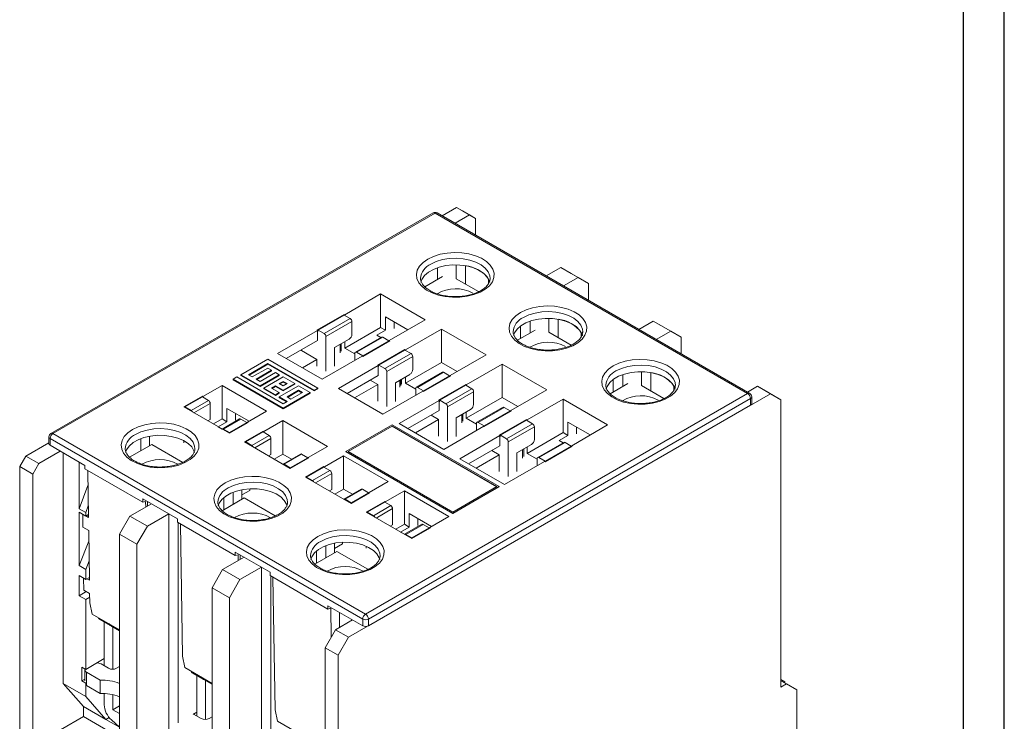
# Model space of a CAD drawing. Header units: millimetres. Extents: x 0 to 594, y 0 to 420.
# Tile 9 of 10: x 474 to 594, y 124 to 210. Entities that reach past the tile are written whole.
import ezdxf

# ---------------------------------------------------------------- set-up
doc = ezdxf.new("R2010")
doc.units = ezdxf.units.MM
doc.layers.add('FORMATO', color=7, linetype='Continuous')

msp = doc.modelspace()

# ---------------------------------------------------------------- linework, layer by layer
at = {"color": 7, "linetype": 'Continuous', "lineweight": 15}
for p, q in [((525.324, 186.041), (527.087, 187.058)), ((528.678, 186.14), (527.087, 187.058)), ((527.087, 187.058), (527.83, 186.63)), ((529.421, 185.711), (527.83, 186.63)), ((524.221, 186.389), (477.549, 159.443)), ((524.471, 186.364), (477.799, 159.418)), ((562.652, 164.318), (524.471, 186.364)), ((562.902, 164.342), (524.721, 186.389)), ((526.915, 185.122), (528.678, 186.14)), ((528.678, 186.14), (529.421, 185.711)), ((529.421, 183.675), (529.421, 185.711)), ((524.766, 179.693), (524.766, 178.253)), ((528.183, 177.694), (528.182, 179.934)), ((539.814, 179.71), (538.051, 178.692)), ((541.936, 178.485), (539.814, 179.71)), ((541.087, 178.975), (539.814, 179.71)), ((525.391, 178.614), (523.219, 177.36)), ((529.787, 176.768), (527.051, 178.348)), ((531.011, 177.796), (531.011, 178.301)), ((540.173, 177.467), (541.936, 178.485)), ((541.087, 178.975), (543.208, 177.75)), ((541.936, 178.485), (543.208, 177.75)), ((543.209, 175.714), (543.208, 177.75)), ((517.823, 176.484), (513.439, 173.953)), ((523.267, 173.34), (517.823, 176.484)), ((517.823, 172.402), (517.823, 176.484)), ((513.368, 173.994), (510.044, 172.075)), ((513.369, 173.911), (510.186, 172.074)), ((514.11, 173.483), (510.928, 171.646)), ((513.342, 173.896), (513.368, 173.994)), ((513.368, 173.994), (513.439, 173.953)), ((514.11, 173.483), (513.369, 173.911)), ((513.439, 173.953), (513.439, 173.871)), ((518.424, 173.688), (521.146, 172.116)), ((518.424, 172.055), (518.424, 173.688)), ((518.883, 170.809), (523.267, 173.34)), ((539.496, 171.162), (539.496, 173.402)), ((510.115, 172.034), (505.236, 169.217)), ((510.044, 172.075), (510.115, 172.034)), ((510.115, 171.808), (510.186, 172.074)), ((510.115, 172.034), (510.115, 170.809)), ((510.186, 172.074), (510.928, 171.646)), ((514.322, 173.116), (511.14, 171.279)), ((513.439, 169.871), (517.823, 172.402)), ((514.322, 171.565), (514.322, 173.116)), ((517.363, 171.442), (518.424, 172.055)), ((518.424, 172.055), (517.823, 172.402)), ((519.485, 173.075), (519.485, 172.259)), ((525.247, 172.197), (520.863, 169.666)), ((530.692, 169.054), (525.247, 172.197)), ((525.247, 168.115), (525.247, 172.197)), ((536.704, 172.081), (534.532, 170.827)), ((534.9, 171.04), (534.9, 172.558)), ((536.079, 173.161), (536.079, 171.721)), ((549.364, 172.159), (551.127, 173.177)), ((553.249, 171.952), (551.127, 173.177)), ((551.127, 173.177), (552.4, 172.443)), ((552.4, 172.443), (554.522, 171.218)), ((506.296, 168.605), (510.115, 170.809)), ((511.14, 171.279), (511.14, 167.033)), ((512.201, 169.932), (513.969, 170.952)), ((517.92, 171.212), (514.738, 169.375)), ((514.888, 169.36), (518.07, 171.197)), ((517.841, 171.166), (517.363, 171.442)), ((518.812, 170.768), (518.07, 171.197)), ((518.883, 170.809), (518.954, 170.768)), ((518.883, 170.728), (518.883, 170.809)), ((541.1, 170.235), (538.364, 171.815)), ((542.324, 171.264), (542.324, 171.769)), ((553.249, 171.952), (551.486, 170.935)), ((554.522, 171.218), (553.249, 171.952)), ((554.522, 169.182), (554.522, 171.218)), ((508.135, 169.585), (508.135, 169.666)), ((510.044, 168.482), (508.135, 169.585)), ((512.201, 167.645), (512.201, 169.932)), ((513.02, 169.503), (513.019, 170.404)), ((513.439, 170.646), (513.439, 169.871)), ((513.439, 169.871), (514.676, 169.156)), ((518.954, 170.768), (515.63, 168.85)), ((518.812, 170.768), (515.63, 168.931)), ((520.792, 169.707), (517.468, 167.788)), ((517.61, 167.788), (520.792, 169.625)), ((518.827, 170.695), (518.812, 170.768)), ((520.766, 169.61), (520.792, 169.707)), ((520.792, 169.707), (520.863, 169.666)), ((521.534, 169.197), (520.792, 169.625)), ((520.863, 169.666), (520.863, 169.584)), ((504.034, 168.523), (500.734, 166.618)), ((510.162, 164.984), (504.034, 168.523)), ((505.236, 169.217), (510.68, 166.073)), ((508.276, 167.461), (510.044, 168.482)), ((510.044, 168.482), (510.044, 167.666)), ((510.68, 166.073), (515.559, 168.89)), ((514.676, 168.38), (514.676, 169.237)), ((514.888, 169.36), (515.63, 168.931)), ((515.559, 168.89), (515.63, 168.85)), ((515.63, 168.931), (515.645, 168.858)), ((521.534, 169.197), (518.352, 167.359)), ((521.747, 168.829), (518.564, 166.992)), ((521.747, 167.278), (521.747, 168.829)), ((526.307, 166.522), (530.692, 169.054)), ((501.674, 166.619), (504.031, 167.98)), ((501.745, 166.578), (504.031, 167.898)), ((504.031, 167.436), (502.145, 166.347)), ((504.031, 167.98), (509.69, 164.712)), ((504.031, 167.98), (504.031, 167.898)), ((504.031, 167.898), (509.69, 164.631)), ((504.502, 167.163), (504.031, 167.436)), ((517.539, 167.747), (512.66, 164.93)), ((517.468, 167.788), (517.539, 167.747)), ((517.539, 167.524), (517.61, 167.788)), ((517.539, 167.747), (517.539, 166.522)), ((517.61, 167.788), (518.352, 167.359)), ((520.863, 165.584), (525.247, 168.115)), ((527.156, 167.013), (525.247, 168.115)), ((532.671, 167.91), (528.287, 165.379)), ((538.116, 164.767), (532.671, 167.91)), ((532.671, 163.828), (532.671, 167.91)), ((500.262, 166.345), (499.791, 166.073)), ((499.791, 166.073), (499.791, 165.992)), ((499.791, 166.073), (505.919, 162.535)), ((499.791, 165.992), (505.919, 162.453)), ((505.919, 163.079), (500.262, 166.345)), ((500.734, 166.618), (503.088, 165.258)), ((500.734, 166.618), (500.734, 166.536)), ((500.734, 166.536), (503.088, 165.176)), ((502.145, 166.347), (501.674, 166.619)), ((502.617, 166.075), (504.502, 167.163)), ((503.088, 165.802), (502.617, 166.075)), ((502.687, 166.034), (504.502, 167.082)), ((504.974, 166.891), (503.088, 165.802)), ((503.088, 165.258), (505.445, 166.619)), ((503.088, 165.176), (505.445, 166.537)), ((505.917, 166.347), (503.559, 164.986)), ((504.502, 167.163), (504.502, 167.082)), ((505.445, 166.619), (504.974, 166.891)), ((505.445, 166.619), (505.445, 166.537)), ((507.331, 165.53), (505.917, 166.347)), ((513.72, 164.318), (517.539, 166.522)), ((518.564, 166.992), (518.565, 162.746)), ((519.625, 165.645), (521.393, 166.665)), ((520.302, 165.298), (520.302, 166.036)), ((520.384, 165.452), (520.355, 166.066)), ((520.863, 166.359), (520.863, 165.584)), ((525.344, 166.925), (522.162, 165.088)), ((522.312, 165.073), (525.494, 166.91)), ((526.378, 166.482), (523.054, 164.563)), ((526.236, 166.482), (523.054, 164.644)), ((526.236, 166.482), (525.494, 166.91)), ((526.251, 166.408), (526.236, 166.482)), ((526.307, 166.522), (526.378, 166.482)), ((526.307, 166.441), (526.307, 166.522)), ((546.213, 164.507), (546.213, 166.026)), ((547.392, 166.629), (547.392, 165.188)), ((550.809, 164.63), (550.809, 166.869)), ((498.447, 165.298), (496.114, 163.95)), ((503.892, 162.154), (498.447, 165.298)), ((498.447, 161.215), (498.447, 165.298)), ((503.088, 165.258), (503.088, 165.176)), ((503.559, 164.986), (503.559, 164.904)), ((503.559, 164.986), (504.974, 164.169)), ((503.559, 164.904), (504.974, 164.088)), ((504.502, 164.986), (504.974, 165.258)), ((505.445, 164.442), (504.502, 164.986)), ((504.573, 164.945), (504.974, 165.176)), ((504.974, 165.258), (505.916, 164.714)), ((504.974, 165.258), (504.974, 165.176)), ((504.974, 165.176), (505.916, 164.632)), ((505.917, 165.802), (505.445, 165.53)), ((505.445, 165.53), (505.916, 165.258)), ((507.805, 165.257), (505.447, 163.896)), ((505.917, 165.721), (505.516, 165.489)), ((505.916, 165.258), (506.388, 165.53)), ((505.916, 164.714), (507.331, 165.53)), ((505.916, 164.632), (507.331, 165.449)), ((506.388, 165.53), (505.917, 165.802)), ((505.917, 165.802), (505.917, 165.721)), ((506.317, 165.489), (505.917, 165.721)), ((507.331, 165.53), (507.331, 165.449)), ((509.219, 164.44), (507.805, 165.257)), ((509.69, 164.712), (510.162, 164.984)), ((509.69, 164.631), (510.162, 164.903)), ((510.162, 164.984), (510.162, 164.903)), ((512.66, 164.93), (518.104, 161.786)), ((514.64, 163.787), (517.469, 165.42)), ((517.469, 165.42), (516.549, 165.951)), ((517.469, 163.379), (517.469, 165.42)), ((519.625, 163.359), (519.625, 165.645)), ((520.863, 165.584), (522.1, 164.87)), ((522.1, 164.093), (522.1, 164.951)), ((522.312, 165.073), (523.054, 164.644)), ((528.216, 165.42), (524.893, 163.501)), ((525.034, 163.501), (528.216, 165.338)), ((528.959, 164.91), (525.777, 163.072)), ((528.216, 165.42), (528.19, 165.323)), ((528.287, 165.379), (528.216, 165.42)), ((528.959, 164.91), (528.216, 165.338)), ((528.287, 165.379), (528.287, 165.298)), ((533.731, 162.236), (538.116, 164.767)), ((548.017, 165.549), (545.845, 164.295)), ((552.414, 163.703), (549.677, 165.283)), ((553.637, 164.731), (553.637, 165.236)), ((562.622, 164.504), (563.855, 165.216)), ((565.446, 164.297), (563.855, 165.216)), ((563.855, 165.216), (565.128, 164.481)), ((496.043, 163.991), (493.78, 162.685)), ((496.042, 163.91), (493.92, 162.685)), ((496.017, 163.896), (496.043, 163.991)), ((496.785, 163.481), (496.042, 163.91)), ((496.043, 163.991), (496.114, 163.95)), ((496.114, 163.95), (496.114, 163.869)), ((504.974, 164.169), (505.445, 164.442)), ((504.974, 164.088), (505.445, 164.36)), ((504.974, 164.169), (504.974, 164.088)), ((505.445, 164.442), (505.445, 164.36)), ((505.447, 163.896), (506.39, 163.351)), ((505.447, 163.896), (505.447, 163.814)), ((505.447, 163.814), (506.319, 163.311)), ((505.916, 164.714), (505.916, 164.632)), ((505.919, 162.535), (509.219, 164.44)), ((505.919, 162.453), (509.219, 164.358)), ((507.804, 164.712), (506.39, 163.896)), ((506.39, 163.896), (506.862, 163.624)), ((507.804, 164.631), (506.461, 163.855)), ((506.862, 163.624), (508.276, 164.44)), ((508.276, 164.44), (507.804, 164.712)), ((507.804, 164.712), (507.804, 164.631)), ((508.205, 164.399), (507.804, 164.631)), ((509.219, 164.44), (509.219, 164.358)), ((509.69, 164.712), (509.69, 164.631)), ((565.446, 164.297), (513.895, 134.534)), ((515.981, 137.372), (562.652, 164.318)), ((563.006, 163.705), (516.334, 136.759)), ((518.104, 161.786), (522.984, 164.603)), ((522.984, 164.603), (523.054, 164.563)), ((523.054, 164.644), (523.069, 164.571)), ((529.171, 164.542), (525.989, 162.705)), ((528.287, 161.297), (532.671, 163.828)), ((529.171, 162.991), (529.171, 164.542)), ((534.581, 162.726), (532.671, 163.828)), ((540.096, 163.624), (535.711, 161.092)), ((545.54, 160.48), (540.096, 163.624)), ((540.096, 159.541), (540.096, 163.624)), ((563.006, 162.889), (563.006, 163.705)), ((563.152, 163.093), (563.152, 163.909)), ((565.128, 164.481), (566.718, 163.563)), ((566.718, 163.563), (565.446, 164.297)), ((493.78, 162.685), (499.366, 159.459)), ((493.901, 162.614), (493.92, 162.685)), ((493.92, 162.685), (494.664, 162.256)), ((496.785, 163.481), (494.664, 162.256)), ((496.997, 163.113), (496.997, 161.154)), ((499.048, 162.501), (501.77, 160.929)), ((499.048, 160.868), (499.048, 162.501)), ((506.39, 163.351), (505.919, 163.079)), ((505.919, 162.535), (505.919, 162.453)), ((516.334, 135.943), (563.006, 162.889)), ((524.963, 163.46), (520.084, 160.643)), ((524.963, 163.46), (524.893, 163.501)), ((524.963, 163.235), (525.034, 163.501)), ((524.963, 163.46), (524.963, 162.236)), ((525.034, 163.501), (525.777, 163.072)), ((525.989, 162.705), (525.989, 158.459)), ((527.049, 161.358), (528.817, 162.379)), ((532.768, 162.638), (529.586, 160.801)), ((529.736, 160.786), (532.918, 162.623)), ((533.661, 162.195), (532.918, 162.623)), ((566.718, 163.563), (566.72, 128.454)), ((497.386, 160.602), (498.447, 161.215)), ((499.048, 160.868), (498.447, 161.215)), ((500.595, 161.209), (498.473, 159.984)), ((498.623, 159.97), (500.745, 161.194)), ((500.109, 161.889), (500.109, 161.072)), ((501.487, 160.766), (500.745, 161.194)), ((501.558, 160.807), (503.892, 162.154)), ((521.145, 160.031), (524.963, 162.236)), ((524.893, 161.133), (523.974, 161.664)), ((527.05, 159.072), (527.049, 161.358)), ((527.868, 160.929), (527.868, 161.83)), ((528.287, 162.072), (528.287, 161.297)), ((528.287, 161.297), (529.524, 160.583)), ((533.802, 162.195), (530.479, 160.276)), ((533.661, 162.195), (530.479, 160.357)), ((533.676, 162.122), (533.661, 162.195)), ((533.802, 162.195), (533.731, 162.236)), ((533.731, 162.154), (533.731, 162.236)), ((496.714, 160.99), (496.997, 161.154)), ((497.988, 160.256), (499.048, 160.868)), ((498.466, 159.98), (497.988, 160.256)), ((498.623, 159.97), (499.366, 159.541)), ((501.629, 160.766), (499.366, 159.459)), ((501.487, 160.766), (499.366, 159.541)), ((501.502, 160.693), (501.487, 160.766)), ((501.558, 160.807), (501.629, 160.766)), ((501.558, 160.725), (501.558, 160.807)), ((505.871, 161.011), (503.538, 159.663)), ((511.316, 157.867), (505.871, 161.011)), ((505.871, 156.928), (505.871, 161.011)), ((519.236, 160.496), (513.578, 157.23)), ((519.236, 160.333), (513.861, 157.23)), ((519.236, 160.317), (513.875, 157.222)), ((532.316, 152.943), (519.236, 160.496)), ((532.033, 152.943), (519.236, 160.333)), ((519.236, 160.333), (519.236, 160.317)), ((532.019, 152.935), (519.236, 160.317)), ((520.084, 160.643), (525.529, 157.5)), ((522.064, 159.5), (524.893, 161.133)), ((524.893, 159.092), (524.893, 161.133)), ((525.529, 157.5), (530.408, 160.317)), ((529.524, 159.806), (529.524, 160.664)), ((529.736, 160.786), (530.479, 160.357)), ((530.479, 160.276), (530.408, 160.317)), ((530.479, 160.357), (530.493, 160.284)), ((535.64, 161.133), (532.317, 159.214)), ((532.458, 159.214), (535.64, 161.052)), ((536.383, 160.623), (533.201, 158.786)), ((536.595, 160.255), (533.413, 158.418)), ((535.64, 161.133), (535.615, 161.037)), ((536.383, 160.623), (535.64, 161.052)), ((535.711, 161.092), (535.64, 161.133)), ((535.711, 161.092), (535.711, 161.011)), ((536.595, 158.704), (536.595, 160.255)), ((540.697, 160.827), (543.419, 159.255)), ((540.697, 159.194), (540.697, 160.827)), ((541.156, 157.949), (545.54, 160.48)), ((541.757, 160.215), (541.757, 159.398)), ((477.299, 159.01), (477.299, 158.194)), ((515.627, 136.759), (477.445, 158.806)), ((477.445, 158.806), (477.445, 157.99)), ((477.799, 159.418), (515.981, 137.372)), ((488.512, 157.322), (488.512, 158.802)), ((489.573, 157.934), (489.573, 159.1)), ((499.366, 159.541), (499.381, 159.468)), ((503.467, 159.704), (501.204, 158.398)), ((501.346, 158.398), (503.467, 159.623)), ((504.209, 159.194), (502.088, 157.969)), ((503.441, 159.608), (503.467, 159.704)), ((503.467, 159.704), (503.538, 159.663)), ((504.209, 159.194), (503.467, 159.623)), ((503.538, 159.663), (503.538, 159.582)), ((504.422, 158.826), (504.422, 156.867)), ((532.388, 159.173), (527.508, 156.356)), ((532.388, 159.173), (532.317, 159.214)), ((532.388, 158.95), (532.458, 159.214)), ((532.388, 159.173), (532.388, 157.949)), ((532.458, 159.214), (533.201, 158.786)), ((535.711, 157.01), (540.096, 159.541)), ((539.636, 158.582), (540.697, 159.194)), ((540.697, 159.194), (540.096, 159.541)), ((474.476, 156.683), (477.299, 158.313)), ((477.445, 157.99), (481.688, 155.54)), ((489.854, 158.097), (487.155, 156.538)), ((493.644, 155.909), (489.854, 158.097)), ((493.78, 158.559), (493.78, 158.276)), ((501.204, 158.398), (506.79, 155.172)), ((501.327, 158.327), (501.346, 158.398)), ((501.346, 158.398), (502.088, 157.969)), ((508.982, 156.52), (511.316, 157.867)), ((528.569, 155.744), (532.388, 157.949)), ((533.413, 158.418), (533.413, 154.173)), ((534.474, 157.071), (536.242, 158.092)), ((535.711, 157.786), (535.711, 157.01)), ((540.193, 158.351), (537.01, 156.514)), ((537.16, 156.499), (540.343, 158.336)), ((537.902, 156.071), (541.084, 157.908)), ((541.226, 157.908), (537.903, 155.989)), ((540.114, 158.306), (539.636, 158.582)), ((541.084, 157.908), (540.343, 158.336)), ((541.099, 157.834), (541.084, 157.908)), ((541.226, 157.908), (541.156, 157.949)), ((541.156, 157.867), (541.156, 157.949)), ((473.733, 155.397), (474.476, 156.683)), ((474.476, 156.683), (476.066, 155.765)), ((476.066, 155.765), (478.683, 157.275)), ((479.038, 128.903), (479.036, 157.071)), ((504.138, 156.703), (504.422, 156.867)), ((504.81, 156.316), (505.871, 156.928)), ((506.95, 156.305), (505.871, 156.928)), ((508.019, 156.922), (505.898, 155.698)), ((506.048, 155.683), (508.169, 156.908)), ((509.053, 156.479), (506.79, 155.172)), ((508.911, 156.479), (506.79, 155.254)), ((508.911, 156.479), (508.169, 156.908)), ((508.926, 156.406), (508.911, 156.479)), ((508.982, 156.52), (509.053, 156.479)), ((508.982, 156.438), (508.982, 156.52)), ((513.296, 156.724), (510.962, 155.377)), ((518.74, 153.58), (513.296, 156.724)), ((513.296, 152.641), (513.296, 156.724)), ((513.578, 157.23), (513.578, 157.214)), ((513.578, 157.23), (526.659, 149.677)), ((513.578, 157.214), (526.659, 149.661)), ((513.861, 157.23), (526.659, 149.84)), ((527.508, 156.356), (532.953, 153.213)), ((529.488, 155.213), (532.317, 156.847)), ((532.317, 156.847), (531.398, 157.377)), ((532.317, 154.805), (532.317, 156.847)), ((534.474, 154.785), (534.474, 157.071)), ((535.292, 156.643), (535.292, 157.544)), ((535.711, 157.01), (536.948, 156.296)), ((536.948, 155.52), (536.948, 156.377)), ((537.16, 156.499), (537.902, 156.071)), ((473.733, 155.397), (475.324, 154.479)), ((473.735, 119.676), (473.733, 155.397)), ((475.324, 154.479), (476.066, 155.765)), ((480.981, 155.948), (480.981, 150.233)), ((481.688, 155.54), (481.688, 155.132)), ((506.048, 155.683), (506.79, 155.254)), ((506.79, 155.254), (506.805, 155.181)), ((510.891, 155.417), (508.628, 154.111)), ((508.768, 154.112), (510.889, 155.337)), ((510.891, 155.417), (510.866, 155.323)), ((511.634, 154.907), (510.889, 155.337)), ((510.962, 155.377), (510.891, 155.417)), ((510.962, 155.377), (510.962, 155.295)), ((532.953, 153.213), (537.832, 156.03)), ((537.903, 155.989), (537.832, 156.03)), ((537.902, 156.071), (537.917, 155.997)), ((475.324, 154.479), (475.326, 121.289)), ((488.759, 151.049), (481.688, 155.132)), ((482.046, 154.925), (482.134, 149.184)), ((508.628, 154.111), (514.214, 150.886)), ((508.749, 154.041), (508.768, 154.112)), ((508.768, 154.112), (509.512, 153.682)), ((511.634, 154.907), (509.512, 153.682)), ((511.846, 154.54), (511.846, 152.58)), ((480.981, 150.233), (482.074, 153.073)), ((516.406, 152.233), (518.74, 153.58)), ((526.659, 149.84), (532.033, 152.943)), ((526.659, 149.677), (532.316, 152.943)), ((526.659, 149.661), (532.316, 152.927)), ((532.316, 152.943), (532.316, 152.927)), ((501.168, 151.564), (498.468, 150.006)), ((498.658, 150.116), (498.658, 151.595)), ((499.825, 150.789), (499.825, 152.27)), ((500.886, 151.402), (500.886, 152.567)), ((501.841, 152.478), (500.886, 151.927)), ((504.957, 149.377), (501.168, 151.564)), ((501.841, 152.478), (501.841, 152.678)), ((511.563, 152.417), (511.846, 152.58)), ((512.234, 152.029), (513.296, 152.641)), ((514.375, 152.019), (513.296, 152.641)), ((515.443, 152.636), (513.322, 151.411)), ((513.472, 151.396), (515.593, 152.621)), ((516.477, 152.192), (514.214, 150.886)), ((516.336, 152.192), (514.214, 150.967)), ((516.336, 152.192), (515.593, 152.621)), ((516.351, 152.119), (516.336, 152.192)), ((516.477, 152.192), (516.406, 152.233)), ((516.406, 152.151), (516.406, 152.233)), ((520.72, 152.437), (518.386, 151.09)), ((526.164, 149.293), (520.72, 152.437)), ((520.72, 148.355), (520.72, 152.437)), ((481.794, 149.763), (482.112, 150.59)), ((489.819, 150.845), (487.203, 149.334)), ((488.759, 151.457), (493.001, 149.008)), ((488.759, 151.049), (488.759, 151.457)), ((489.112, 151.144), (488.759, 151.049)), ((489.123, 150.443), (489.112, 151.144)), ((489.36, 150.58), (489.36, 151.11)), ((513.472, 151.396), (514.214, 150.967)), ((514.214, 150.967), (514.229, 150.894)), ((518.315, 151.131), (516.053, 149.824)), ((516.194, 149.824), (518.315, 151.049)), ((519.058, 150.62), (516.936, 149.395)), ((518.315, 151.131), (518.29, 151.034)), ((518.386, 151.09), (518.315, 151.131)), ((519.058, 150.62), (518.315, 151.049)), ((518.386, 151.09), (518.386, 151.008)), ((480.981, 150.233), (481.794, 149.763)), ((480.981, 149.825), (481.794, 149.355)), ((480.981, 149.825), (480.981, 143.293)), ((481.427, 149.567), (481.452, 147.973)), ((481.794, 149.763), (481.794, 149.355)), ((482.128, 149.548), (481.794, 149.355)), ((482.134, 149.184), (481.816, 149.368)), ((487.203, 149.334), (485.93, 147.13)), ((487.203, 149.334), (489.324, 148.109)), ((489.324, 148.109), (491.94, 149.62)), ((491.942, 116.798), (491.94, 149.62)), ((516.053, 149.824), (521.638, 146.599)), ((516.175, 149.753), (516.194, 149.824)), ((516.194, 149.824), (516.936, 149.395)), ((519.27, 150.253), (519.27, 148.293)), ((521.321, 149.641), (524.043, 148.069)), ((521.321, 148.008), (521.321, 149.641)), ((523.831, 147.946), (526.164, 149.293)), ((526.659, 149.677), (526.659, 149.661)), ((481.452, 147.973), (482.159, 147.565)), ((488.051, 145.905), (489.324, 148.109)), ((493.001, 149.008), (493.001, 148.599)), ((500.072, 144.517), (493.001, 148.599)), ((493.107, 148.538), (493.108, 124.085)), ((493.359, 148.393), (493.607, 132.211)), ((518.987, 148.13), (519.27, 148.293)), ((519.659, 147.742), (520.72, 148.355)), ((520.26, 147.395), (521.321, 148.008)), ((521.321, 148.008), (520.72, 148.355)), ((522.867, 148.349), (520.746, 147.124)), ((520.896, 147.109), (523.017, 148.334)), ((522.382, 149.028), (522.382, 148.212)), ((523.761, 147.905), (523.017, 148.334)), ((523.901, 147.905), (523.831, 147.946)), ((523.831, 147.864), (523.831, 147.946)), ((482.159, 147.565), (482.252, 141.495)), ((485.932, 105.939), (485.93, 147.13)), ((488.051, 145.905), (485.93, 147.13)), ((520.738, 147.119), (520.26, 147.395)), ((520.896, 147.109), (521.64, 146.68)), ((523.901, 147.905), (521.638, 146.599)), ((521.64, 146.68), (523.761, 147.905)), ((523.776, 147.833), (523.761, 147.905)), ((480.981, 143.293), (482.178, 146.287)), ((488.053, 104.714), (488.051, 145.905)), ((511.138, 144.257), (511.138, 145.738)), ((512.199, 144.869), (512.199, 146.035)), ((512.199, 145.395), (513.154, 145.946)), ((513.154, 145.946), (513.154, 146.146)), ((516.053, 145.665), (516.053, 145.415)), ((521.64, 146.68), (521.654, 146.608)), ((500.072, 144.925), (504.314, 142.475)), ((500.072, 144.517), (500.072, 144.925)), ((500.425, 144.611), (500.072, 144.517)), ((500.436, 143.911), (500.425, 144.611)), ((500.673, 144.047), (500.673, 144.578)), ((512.481, 145.032), (509.781, 143.473)), ((509.972, 143.583), (509.972, 145.062)), ((516.27, 142.844), (512.481, 145.032)), ((480.981, 143.293), (481.795, 142.823)), ((481.795, 142.823), (482.215, 143.876)), ((498.516, 142.802), (501.132, 144.313)), ((480.982, 142.068), (481.795, 141.599)), ((480.982, 142.068), (480.982, 139.619)), ((481.795, 142.823), (481.795, 141.599)), ((497.243, 140.597), (498.516, 142.802)), ((498.516, 142.802), (500.637, 141.577)), ((503.253, 143.088), (500.637, 141.577)), ((503.255, 101.785), (503.253, 143.088)), ((504.314, 142.475), (504.314, 142.067)), ((511.385, 137.984), (504.314, 142.067)), ((504.421, 117.552), (504.42, 142.006)), ((481.547, 141.742), (481.569, 140.285)), ((482.246, 141.859), (481.795, 141.599)), ((482.252, 141.495), (481.933, 141.679)), ((500.637, 141.577), (499.364, 139.373)), ((504.672, 141.86), (504.92, 125.679)), ((480.982, 139.619), (481.852, 140.121)), ((480.982, 139.619), (481.795, 139.149)), ((481.569, 140.285), (482.276, 139.876)), ((482.276, 139.876), (482.294, 138.743)), ((497.245, 99.406), (497.243, 140.597)), ((499.364, 139.373), (497.243, 140.597)), ((481.795, 139.149), (482.283, 139.431)), ((481.795, 139.149), (481.795, 130.617)), ((482.294, 138.743), (482.596, 137.365)), ((499.366, 98.181), (499.364, 139.373)), ((511.385, 138.393), (515.627, 135.943)), ((511.385, 137.984), (511.385, 138.393)), ((485.931, 135.44), (482.596, 137.365)), ((511.738, 138.079), (511.385, 137.984)), ((511.792, 134.567), (511.738, 138.079)), ((512.799, 137.576), (512.799, 135.739)), ((483.557, 136.692), (484.818, 135.964)), ((484.057, 136.403), (484.057, 131.052)), ((484.786, 135.989), (484.616, 136.206)), ((512.304, 135.453), (514.39, 136.657)), ((515.627, 135.943), (515.627, 136.759)), ((516.334, 136.759), (516.334, 135.943)), ((484.944, 135.891), (485.931, 135.321)), ((485.117, 135.791), (485.118, 130.63)), ((511.031, 133.249), (512.304, 135.453)), ((512.304, 135.453), (513.895, 134.534)), ((513.895, 134.534), (512.622, 132.33)), ((512.622, 132.33), (511.031, 133.249)), ((511.032, 100.426), (511.031, 133.249)), ((512.624, 97.222), (512.622, 132.33)), ((484.057, 131.923), (481.795, 130.617)), ((483.665, 131.278), (484.584, 130.748)), ((493.607, 132.211), (493.91, 130.833)), ((481.795, 130.617), (481.336, 130.883)), ((481.336, 130.883), (481.336, 129.209)), ((481.692, 130.544), (481.692, 129.206)), ((481.897, 130.258), (483.555, 129.3)), ((481.897, 130.258), (481.897, 128.625)), ((485.931, 130.954), (485.574, 130.748)), ((497.244, 128.908), (493.91, 130.833)), ((494.87, 130.159), (496.131, 129.431)), ((481.512, 126.085), (479.038, 128.903)), ((479.038, 128.903), (481.795, 127.31)), ((481.692, 129.414), (481.336, 129.209)), ((481.336, 129.209), (481.795, 128.943)), ((481.795, 128.943), (481.831, 128.964)), ((481.795, 128.943), (481.795, 127.31)), ((483.555, 127.667), (483.555, 129.3)), ((495.37, 129.871), (495.37, 124.908)), ((496.099, 129.456), (495.94, 129.661)), ((496.257, 129.359), (497.244, 128.789)), ((496.43, 129.258), (496.431, 124.486)), ((567.202, 129.1), (566.72, 129.378)), ((567.392, 128.842), (566.72, 129.23)), ((567.604, 128.72), (566.72, 129.23)), ((566.72, 128.454), (567.392, 128.842)), ((567.074, 129.026), (567.202, 129.1)), ((567.202, 129.1), (567.183, 128.963)), ((568.665, 128.107), (567.392, 128.842)), ((567.604, 128.72), (568.665, 128.107)), ((481.831, 128.669), (481.897, 128.625)), ((481.897, 128.625), (483.555, 127.667)), ((484.057, 127.657), (484.057, 126.298)), ((485.118, 127.51), (485.118, 125.686)), ((568.666, 109.818), (568.665, 128.107)), ((484.27, 124.493), (481.795, 127.31)), ((481.512, 124.861), (481.512, 126.085)), ((481.512, 126.085), (484.27, 124.493)), ((485.118, 125.686), (485.931, 126.155)), ((485.118, 125.686), (485.931, 125.216)), ((494.902, 125.172), (494.978, 125.134)), ((495.37, 125.391), (494.951, 125.149)), ((494.978, 125.134), (495.897, 124.604)), ((504.92, 125.679), (505.223, 124.301)), ((475.326, 121.289), (481.512, 124.861)), ((485.931, 122.309), (481.512, 124.861)), ((484.27, 124.493), (484.676, 124.728)), ((485.931, 123.534), (484.27, 124.493)), ((484.948, 124.443), (485.931, 123.572)), ((497.244, 124.81), (496.887, 124.604)), ((511.032, 120.946), (505.223, 124.301))]:
    msp.add_line(p, q, dxfattribs=at)
at = {"color": 8, "linetype": 'Continuous', "lineweight": 15}
for p, q in [((527.051, 178.348), (527.051, 180.04)), ((538.364, 171.815), (538.364, 173.507)), ((512.873, 170.32), (512.873, 169.299)), ((549.677, 165.283), (549.677, 166.975)), ((520.156, 165.951), (520.156, 165.094)), ((496.997, 163.113), (495.017, 161.97)), ((527.721, 161.746), (527.722, 160.725)), ((504.422, 158.826), (502.442, 157.683)), ((535.146, 157.459), (535.146, 156.438)), ((511.846, 154.54), (509.866, 153.396)), ((519.27, 150.253), (517.29, 149.11))]:
    msp.add_line(p, q, dxfattribs=at)
at = {"color": 7, "linetype": 'Continuous', "lineweight": 15, "flags": 128}
for points in [[(523.586, 180.751), (524.283, 181.083), (525.075, 181.332), (525.935, 181.491), (526.832, 181.553), (527.733, 181.516), (528.605, 181.381), (529.417, 181.153), (530.14, 180.841), (530.747, 180.455), (531.217, 180.01), (531.533, 179.521), (531.683, 179.007), (531.661, 178.486), (531.469, 177.976), (531.114, 177.497), (530.607, 177.065), (529.969, 176.696), (529.221, 176.404), (528.391, 176.199), (527.508, 176.088), (526.606, 176.076), (525.715, 176.162), (524.869, 176.344), (524.098, 176.616), (523.43, 176.966), (522.889, 177.384), (522.494, 177.853), (522.26, 178.357), (522.196, 178.877), (522.303, 179.394), (522.578, 179.891), (523.011, 180.349), (523.586, 180.751)], [(531.155, 177.92), (531.085, 178.141), (530.807, 178.611), (530.371, 179.039), (529.794, 179.407), (529.101, 179.701), (528.32, 179.909), (527.482, 180.021), (526.622, 180.033), (525.776, 179.946), (524.977, 179.762), (524.259, 179.488), (523.651, 179.137), (523.178, 178.723), (522.859, 178.262), (522.737, 177.932)], [(534.899, 174.218), (535.596, 174.55), (536.388, 174.8), (537.248, 174.959), (538.145, 175.021), (539.046, 174.984), (539.918, 174.849), (540.73, 174.621), (541.453, 174.308), (542.061, 173.923), (542.531, 173.477), (542.846, 172.989), (542.996, 172.475), (542.974, 171.953), (542.782, 171.444), (542.427, 170.965), (541.921, 170.533), (541.282, 170.164), (540.534, 169.872), (539.704, 169.667), (538.822, 169.556), (537.919, 169.543), (537.028, 169.63), (536.182, 169.812), (535.411, 170.083), (534.743, 170.434), (534.202, 170.852), (533.807, 171.321), (533.574, 171.824), (533.509, 172.344), (533.616, 172.862), (533.891, 173.359), (534.324, 173.816), (534.899, 174.218)], [(542.468, 171.388), (542.398, 171.609), (542.12, 172.079), (541.684, 172.507), (541.107, 172.875), (540.414, 173.169), (539.633, 173.376), (538.795, 173.488), (537.935, 173.501), (537.089, 173.413), (536.29, 173.229), (535.572, 172.956), (534.964, 172.605), (534.491, 172.19), (534.172, 171.729), (534.05, 171.4)], [(546.212, 167.686), (546.909, 168.018), (547.701, 168.268), (548.562, 168.427), (549.458, 168.488), (550.359, 168.451), (551.231, 168.316), (552.043, 168.088), (552.766, 167.776), (553.374, 167.39), (553.844, 166.945), (554.159, 166.456), (554.309, 165.942), (554.287, 165.421), (554.095, 164.912), (553.74, 164.432), (553.234, 164), (552.595, 163.632), (551.847, 163.34), (551.017, 163.134), (550.135, 163.023), (549.232, 163.011), (548.341, 163.098), (547.495, 163.28), (546.724, 163.551), (546.056, 163.902), (545.515, 164.319), (545.12, 164.788), (544.887, 165.292), (544.822, 165.812), (544.93, 166.33), (545.205, 166.826), (545.637, 167.284), (546.212, 167.686)], [(553.782, 164.856), (553.711, 165.077), (553.433, 165.546), (552.997, 165.974), (552.42, 166.343), (551.727, 166.637), (550.946, 166.844), (550.108, 166.956), (549.249, 166.969), (548.402, 166.881), (547.603, 166.697), (546.885, 166.424), (546.277, 166.073), (545.804, 165.658), (545.485, 165.197), (545.363, 164.868)], [(487.522, 159.929), (488.218, 160.261), (489.011, 160.511), (489.871, 160.669), (490.768, 160.731), (491.668, 160.694), (492.541, 160.559), (493.353, 160.331), (494.076, 160.019), (494.683, 159.633), (495.153, 159.188), (495.469, 158.699), (495.618, 158.185), (495.597, 157.664), (495.405, 157.154), (495.049, 156.675), (494.543, 156.243), (493.904, 155.875), (493.157, 155.582), (492.326, 155.377), (491.444, 155.266), (490.541, 155.254), (489.651, 155.34), (488.805, 155.523), (488.034, 155.794), (487.365, 156.145), (486.824, 156.562), (486.43, 157.031), (486.196, 157.535), (486.132, 158.055), (486.239, 158.572), (486.514, 159.069), (486.947, 159.527), (487.522, 159.929)], [(495.091, 157.099), (495.02, 157.319), (494.742, 157.789), (494.306, 158.217), (493.73, 158.586), (493.037, 158.879), (492.255, 159.087), (491.418, 159.199), (490.558, 159.212), (489.711, 159.124), (488.913, 158.94), (488.195, 158.667), (487.587, 158.316), (487.113, 157.901), (486.794, 157.44), (486.673, 157.111)], [(498.835, 153.396), (499.531, 153.728), (500.324, 153.978), (501.184, 154.137), (502.081, 154.199), (502.981, 154.162), (503.854, 154.027), (504.666, 153.799), (505.389, 153.487), (505.996, 153.101), (506.466, 152.656), (506.782, 152.167), (506.931, 151.653), (506.91, 151.132), (506.718, 150.622), (506.362, 150.143), (505.856, 149.711), (505.218, 149.342), (504.47, 149.05), (503.64, 148.845), (502.757, 148.734), (501.854, 148.722), (500.964, 148.808), (500.118, 148.99), (499.347, 149.262), (498.679, 149.612), (498.137, 150.03), (497.743, 150.499), (497.509, 151.002), (497.445, 151.522), (497.552, 152.04), (497.827, 152.537), (498.26, 152.994), (498.835, 153.396)], [(506.404, 150.566), (506.334, 150.787), (506.055, 151.257), (505.619, 151.685), (505.043, 152.053), (504.35, 152.347), (503.568, 152.554), (502.731, 152.667), (501.871, 152.679), (501.025, 152.592), (500.226, 152.407), (499.508, 152.134), (498.9, 151.783), (498.427, 151.369), (498.108, 150.908), (497.986, 150.578)], [(510.148, 146.864), (510.844, 147.196), (511.637, 147.446), (512.497, 147.605), (513.394, 147.667), (514.294, 147.629), (515.167, 147.495), (515.979, 147.267), (516.702, 146.954), (517.309, 146.568), (517.779, 146.123), (518.095, 145.635), (518.244, 145.121), (518.223, 144.599), (518.031, 144.09), (517.675, 143.61), (517.169, 143.179), (516.531, 142.81), (515.783, 142.518), (514.953, 142.313), (514.07, 142.202), (513.167, 142.189), (512.277, 142.276), (511.431, 142.458), (510.66, 142.729), (509.992, 143.08), (509.45, 143.497), (509.056, 143.966), (508.822, 144.47), (508.758, 144.99), (508.865, 145.508), (509.14, 146.004), (509.573, 146.462), (510.148, 146.864)], [(517.717, 144.034), (517.647, 144.255), (517.369, 144.725), (516.932, 145.153), (516.356, 145.521), (515.663, 145.815), (514.881, 146.022), (514.044, 146.134), (513.184, 146.147), (512.338, 146.059), (511.539, 145.875), (510.821, 145.602), (510.213, 145.251), (509.74, 144.836), (509.421, 144.375), (509.299, 144.046)]]:
    msp.add_lwpolyline(points, dxfattribs=at)
at = {"color": 8, "linetype": 'Continuous', "lineweight": 15, "flags": 128}
for points in [[(531.195, 178.384), (531.161, 178.713), (530.966, 179.197), (530.607, 179.648), (530.098, 180.048), (529.46, 180.381), (528.719, 180.633), (527.906, 180.793), (527.053, 180.856), (526.195, 180.818), (525.368, 180.682), (524.606, 180.452), (523.94, 180.138)], [(542.508, 171.852), (542.474, 172.181), (542.279, 172.664), (541.921, 173.116), (541.412, 173.516), (540.774, 173.849), (540.032, 174.101), (539.219, 174.261), (538.366, 174.324), (537.508, 174.286), (536.682, 174.15), (535.919, 173.92), (535.253, 173.606)], [(553.821, 165.319), (553.787, 165.648), (553.593, 166.132), (553.234, 166.583), (552.725, 166.983), (552.087, 167.316), (551.346, 167.568), (550.532, 167.729), (549.679, 167.791), (548.821, 167.754), (547.995, 167.617), (547.232, 167.387), (546.566, 167.074)], [(495.13, 157.562), (495.096, 157.891), (494.902, 158.375), (494.543, 158.826), (494.034, 159.226), (493.396, 159.559), (492.655, 159.811), (491.841, 159.972), (490.988, 160.034), (490.131, 159.997), (489.304, 159.86), (488.542, 159.63), (487.875, 159.316)], [(506.443, 151.03), (506.409, 151.359), (506.215, 151.843), (505.856, 152.294), (505.347, 152.694), (504.709, 153.027), (503.968, 153.279), (503.154, 153.439), (502.301, 153.502), (501.444, 153.464), (500.617, 153.328), (499.855, 153.098), (499.188, 152.784)], [(517.756, 144.498), (517.723, 144.827), (517.528, 145.31), (517.169, 145.761), (516.66, 146.162), (516.022, 146.495), (515.281, 146.746), (514.467, 146.907), (513.614, 146.97), (512.757, 146.932), (511.93, 146.795), (511.168, 146.566), (510.502, 146.252)]]:
    msp.add_lwpolyline(points, dxfattribs=at)
at = {"color": 7, "linetype": 'Continuous', "lineweight": 15}
for centre, radius, start, end in [((524.471, 185.956), 0.5, 59.99731, 120), ((527.829, 176.056), 3.894, 35.20347, 84.79115), ((526.987, 172.62), 4.5, 61.97266, 120.13171), ((513.862, 173.095), 0.461, 2.6091, 57.39769), ((539.142, 169.524), 3.894, 35.20347, 84.79115), ((510.68, 171.258), 0.461, 2.6091, 57.39769), ((513.555, 171.6), 0.768, 302.60548, 357.39452), ((517.982, 171.074), 0.151, 54.37466, 114.3052), ((538.3, 166.088), 4.5, 61.97266, 120.13171), ((514.805, 169.258), 0.131, 50.78342, 189.21658), ((521.286, 168.808), 0.461, 2.60967, 57.39033), ((518.104, 166.971), 0.461, 2.60967, 57.39033), ((520.979, 167.313), 0.768, 302.60548, 357.39452), ((525.406, 166.788), 0.151, 54.37466, 114.3052), ((550.455, 162.992), 3.894, 35.20347, 84.79115), ((522.229, 164.972), 0.131, 50.78342, 189.21658), ((528.71, 164.521), 0.461, 2.60967, 57.39033), ((549.614, 159.555), 4.5, 61.97266, 120.13171), ((562.238, 163.67), 0.769, 2.60967, 57.39033), ((562.652, 163.909), 0.5, 0.00269, 59.99731), ((496.537, 163.092), 0.461, 2.60967, 57.39033), ((525.528, 162.684), 0.461, 2.60967, 57.39033), ((528.403, 163.026), 0.768, 302.60548, 357.39452), ((532.83, 162.501), 0.151, 54.37466, 114.3052), ((562.907, 163.115), 0.246, 293.70115, 354.98667), ((494.423, 161.877), 0.448, 27.28712, 57.5802), ((500.657, 161.072), 0.151, 54.37466, 114.3052), ((498.537, 159.854), 0.145, 53.27731, 119.74672), ((529.653, 160.685), 0.131, 50.78342, 189.21658), ((536.134, 160.234), 0.461, 2.60967, 57.39033), ((477.799, 159.01), 0.5, 120, 180.00269), ((478.213, 158.771), 0.768, 122.60548, 177.39452), ((503.961, 158.805), 0.461, 2.60967, 57.39033), ((532.952, 158.397), 0.461, 2.60967, 57.39033), ((477.549, 158.219), 0.251, 185.69288, 245.61758), ((501.848, 157.591), 0.448, 27.28712, 57.5802), ((535.828, 158.739), 0.768, 302.60548, 357.39452), ((540.255, 158.222), 0.144, 52.72678, 115.93734), ((508.081, 156.785), 0.151, 54.37466, 114.3052), ((537.078, 156.398), 0.131, 50.7659, 189.21375), ((490.843, 151.724), 4.528, 60.88467, 118.7307), ((505.961, 155.567), 0.145, 53.27731, 119.74672), ((511.385, 154.519), 0.461, 2.60967, 57.39033), ((509.272, 153.304), 0.448, 27.28712, 57.5802), ((515.505, 152.498), 0.151, 54.37466, 114.3052), ((513.385, 151.28), 0.145, 53.27731, 119.74672), ((518.809, 150.232), 0.461, 2.60967, 57.39033), ((502.156, 145.192), 4.528, 60.88467, 118.7307), ((516.696, 149.017), 0.448, 27.28712, 57.5802), ((522.93, 148.211), 0.151, 54.37466, 114.3052), ((520.81, 146.993), 0.145, 53.27731, 119.74672), ((513.469, 138.66), 4.528, 60.88467, 118.7307), ((516.395, 136.725), 0.768, 122.60548, 177.39452), ((515.567, 136.724), 0.769, 2.60967, 57.39033), ((483.884, 137.234), 0.633, 206.8757, 238.96579), ((485.357, 136.686), 0.901, 230.65884, 246.78704), ((515.981, 137.442), 0.768, 242.60548, 297.39452), ((515.981, 136.625), 0.768, 242.60548, 297.39452), ((483.185, 130.37), 1.028, 62.16549, 92.20171), ((482.003, 130.544), 0.305, 157.61595, 249.52461), ((485.079, 131.703), 1.076, 242.60548, 297.39452), ((495.197, 130.702), 0.633, 206.8757, 238.96579), ((483.731, 123.17), 6.133, 68.97771, 91.64304), ((496.67, 130.154), 0.901, 230.65884, 246.78704), ((483.731, 121.537), 6.133, 68.97771, 91.64304), ((486.718, 126.435), 2.665, 182.93848, 228.36912), ((496.392, 125.559), 1.076, 242.60548, 297.39452)]:
    msp.add_arc(centre, radius, start, end, dxfattribs=at)
at = {"color": 8, "linetype": 'Continuous', "lineweight": 15}
for centre, radius, start, end in [((524.324, 186.16), 0.251, 54.37466, 114.3052), ((524.617, 186.166), 0.246, 65.01333, 126.29885), ((524.81, 178.201), 2.124, 114.17871, 174.74324), ((536.123, 171.668), 2.124, 114.17871, 174.74324), ((547.436, 165.136), 2.124, 114.17871, 174.74324), ((562.798, 164.119), 0.246, 65.01333, 126.29885), ((562.907, 163.931), 0.246, 293.70115, 354.98667), ((477.549, 159.035), 0.251, 185.69288, 245.61758), ((477.653, 159.214), 0.251, 54.37466, 114.3052), ((488.745, 157.379), 2.124, 114.17871, 174.74324), ((500.058, 150.847), 2.124, 114.17871, 174.74324), ((511.371, 144.314), 2.124, 114.17871, 174.74324)]:
    msp.add_arc(centre, radius, start, end, dxfattribs=at)
at = {"color": 7, "linetype": 'Continuous', "lineweight": 15}
for points, knots in [([(531.181, 178.39), (531.184, 178.349), (531.197, 178.19), (531.1, 177.917), (530.88, 177.551), (530.518, 177.194), (530.025, 176.862), (529.427, 176.582), (528.743, 176.365), (527.994, 176.219), (527.207, 176.151), (526.409, 176.165), (525.63, 176.261), (524.899, 176.433), (524.242, 176.674), (523.683, 176.971), (523.242, 177.308), (522.924, 177.665), (522.749, 178.028), (522.676, 178.266), (522.697, 178.391), (522.698, 178.398)], [0, 0, 0, 0, 0.0204907, 0.0793107, 0.134551, 0.1934249, 0.2508117, 0.3079389, 0.3651771, 0.4226649, 0.4803574, 0.5381526, 0.5959256, 0.6535209, 0.7108191, 0.7677277, 0.8242562, 0.8806687, 0.9376012, 0.9968534, 1, 1, 1, 1]), ([(542.494, 171.857), (542.497, 171.816), (542.51, 171.658), (542.413, 171.384), (542.193, 171.019), (541.831, 170.662), (541.338, 170.33), (540.74, 170.05), (540.056, 169.833), (539.307, 169.687), (538.52, 169.619), (537.722, 169.633), (536.943, 169.728), (536.212, 169.901), (535.555, 170.141), (534.996, 170.438), (534.555, 170.775), (534.237, 171.133), (534.062, 171.495), (533.989, 171.733), (534.01, 171.859), (534.011, 171.865)], [0, 0, 0, 0, 0.0204907, 0.0793107, 0.134551, 0.1934249, 0.2508117, 0.3079389, 0.3651771, 0.4226649, 0.4803574, 0.5381526, 0.5959256, 0.6535209, 0.7108191, 0.7677277, 0.8242562, 0.8806687, 0.9376012, 0.9968534, 1, 1, 1, 1]), ([(553.807, 165.325), (553.81, 165.284), (553.823, 165.125), (553.727, 164.852), (553.506, 164.487), (553.144, 164.129), (552.651, 163.798), (552.054, 163.518), (551.369, 163.3), (550.62, 163.154), (549.833, 163.087), (549.035, 163.101), (548.256, 163.196), (547.525, 163.368), (546.868, 163.609), (546.309, 163.906), (545.868, 164.243), (545.55, 164.601), (545.375, 164.963), (545.302, 165.201), (545.323, 165.327), (545.324, 165.333)], [0, 0, 0, 0, 0.0204907, 0.0793107, 0.134551, 0.1934249, 0.2508117, 0.3079389, 0.3651771, 0.4226649, 0.4803574, 0.5381526, 0.5959256, 0.6535209, 0.7108191, 0.7677277, 0.8242562, 0.8806687, 0.9376012, 0.9968534, 1, 1, 1, 1]), ([(495.116, 157.568), (495.12, 157.527), (495.133, 157.368), (495.036, 157.095), (494.815, 156.73), (494.454, 156.372), (493.961, 156.041), (493.363, 155.761), (492.678, 155.543), (491.93, 155.397), (491.142, 155.329), (490.344, 155.344), (489.566, 155.439), (488.834, 155.611), (488.178, 155.852), (487.619, 156.149), (487.177, 156.486), (486.86, 156.844), (486.684, 157.206), (486.612, 157.444), (486.633, 157.569), (486.634, 157.576)], [0, 0, 0, 0, 0.0204907, 0.0793107, 0.134551, 0.1934249, 0.2508117, 0.3079389, 0.3651771, 0.4226649, 0.4803574, 0.5381526, 0.5959256, 0.6535209, 0.7108191, 0.7677277, 0.8242562, 0.8806687, 0.9376012, 0.9968534, 1, 1, 1, 1]), ([(506.43, 151.036), (506.433, 150.995), (506.446, 150.836), (506.349, 150.563), (506.128, 150.197), (505.767, 149.84), (505.274, 149.508), (504.676, 149.228), (503.992, 149.011), (503.243, 148.865), (502.455, 148.797), (501.657, 148.811), (500.879, 148.907), (500.147, 149.079), (499.491, 149.32), (498.932, 149.616), (498.49, 149.953), (498.173, 150.311), (497.998, 150.674), (497.925, 150.911), (497.946, 151.037), (497.947, 151.043)], [0, 0, 0, 0, 0.0204907, 0.0793107, 0.134551, 0.1934249, 0.2508117, 0.3079389, 0.3651771, 0.4226649, 0.4803574, 0.5381526, 0.5959256, 0.6535209, 0.7108191, 0.7677277, 0.8242562, 0.8806687, 0.9376012, 0.9968534, 1, 1, 1, 1]), ([(517.743, 144.503), (517.746, 144.462), (517.759, 144.304), (517.662, 144.03), (517.441, 143.665), (517.08, 143.307), (516.587, 142.976), (515.989, 142.696), (515.305, 142.478), (514.556, 142.332), (513.768, 142.265), (512.971, 142.279), (512.192, 142.374), (511.46, 142.547), (510.804, 142.787), (510.245, 143.084), (509.803, 143.421), (509.486, 143.779), (509.311, 144.141), (509.238, 144.379), (509.259, 144.505), (509.26, 144.511)], [0, 0, 0, 0, 0.0204907, 0.0793107, 0.134551, 0.1934249, 0.2508117, 0.3079389, 0.3651771, 0.4226649, 0.4803574, 0.5381526, 0.5959256, 0.6535209, 0.7108191, 0.7677277, 0.8242562, 0.8806687, 0.9376012, 0.9968534, 1, 1, 1, 1]), ([(484.691, 136.156), (484.71, 136.116), (484.771, 135.994), (484.881, 135.944), (484.955, 135.91)], [0, 0, 0, 0, 0.3249981, 1, 1, 1, 1]), ([(496.004, 129.624), (496.023, 129.584), (496.084, 129.462), (496.194, 129.411), (496.269, 129.377)], [0, 0, 0, 0, 0.3249981, 1, 1, 1, 1])]:
    msp.add_open_spline(points, degree=3, knots=knots, dxfattribs=at)
at = {"layer": 'FORMATO'}
for p, q in [((594, 0), (594, 420)), ((589, 5), (589, 410))]:
    msp.add_line(p, q, dxfattribs=at)

doc.saveas('drawing.dxf')
